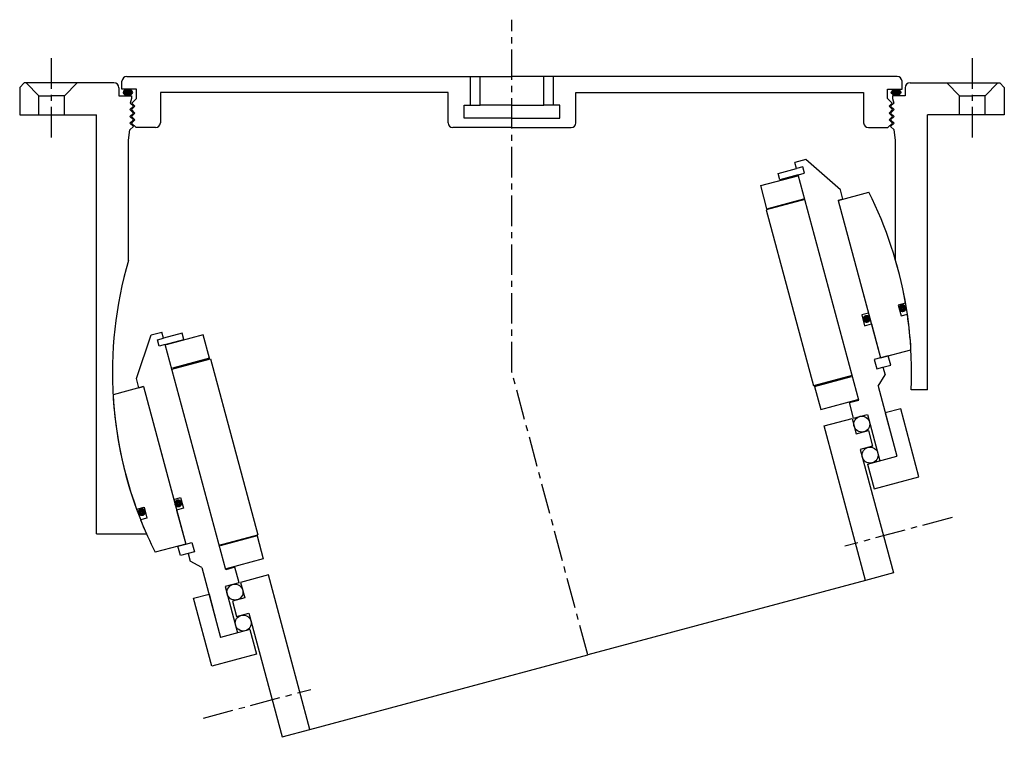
# Model space of a CAD drawing. Header units: millimetres. Extents: x -154 to 154, y -34 to 197.
import ezdxf

# ---------------------------------------------------------------- set-up
doc = ezdxf.new("R2010")
doc.units = ezdxf.units.MM
doc.header["$LTSCALE"] = 0.3
doc.header["$MEASUREMENT"] = 0
doc.linetypes.add('CENTER', pattern=[50.8, 31.75, -6.35, 6.35, -6.35])
doc.layers.get('0').update_dxf_attribs({"linetype": 'CONTINUOUS'})
doc.layers.add('Center', color=1, linetype='CENTER')

# ---------------------------------------------------------------- blocks, each defined once
blk = doc.blocks.new('4s180-bearing')
for p, q in [((-114, 28.5), (-106, 40.5)), ((-106, 40.5), (-102.5, 40.5)), ((-102.5, 38.5), (-102.5, 40.5)), ((102.5, 38.5), (102.5, 40.5)), ((106, 40.5), (102.5, 40.5)), ((114, 28.5), (106, 40.5)), ((-104.5, 38.5), (-102.5, 38.5)), ((-104.5, 36.5), (-104.5, 38.5)), ((-96.5, 38.5), (-102.5, 38.5)), ((-96.5, 36.5), (-96.5, 38.5)), ((96.5, 38.5), (102.5, 38.5)), ((96.5, 36.5), (96.5, 38.5)), ((104.5, 38.5), (102.5, 38.5)), ((104.5, 36.5), (104.5, 38.5)), ((-102.5, 36.5), (-104.5, 36.5)), ((-102.5, -36.5), (-102.5, 36.5)), ((-102.5, 36.5), (-96.5, 36.5)), ((-90.25, 36.25), (-102.25, 36.25)), ((-90.25, 28.75), (-90.25, 36.25)), ((90.25, 36.25), (102.25, 36.25)), ((90.25, 28.75), (90.25, 36.25)), ((102.5, 36.5), (96.5, 36.5)), ((102.5, -36.5), (102.5, 36.5)), ((102.5, 36.5), (104.5, 36.5)), ((-114, 25.5), (-114, 28.5)), ((-102.5, 28.5), (-90, 28.5)), ((-90.25, 28.75), (-102.25, 28.75)), ((-90, 28.5), (-90, -28.5)), ((102.5, 28.5), (90, 28.5)), ((90, 28.5), (90, -28.5)), ((90.25, 28.75), (102.25, 28.75)), ((114, 25.5), (114, 28.5)), ((-112.5, 25.5), (-122.37, 25.5)), ((-114, 25.5), (-112.5, 25.5)), ((-112.5, 25.5), (-112.5, -25.5)), ((-112.5, 25.5), (-112.5, -11)), ((112.5, 25.5), (112.5, -11)), ((112.5, 25.5), (112.5, -25.5)), ((114, 25.5), (112.5, 25.5)), ((112.5, 25.5), (122.37, 25.5)), ((-124.52, -11), (-122.1, -11)), ((-122.1, -11), (-122.1, -14.5)), ((-112.5, -11), (-110.3, -11)), ((-110.3, -11), (-110.3, -14.5)), ((110.3, -11), (110.3, -14.5)), ((112.5, -11), (110.3, -11)), ((122.1, -11), (122.1, -14.5)), ((124.52, -11), (122.1, -11)), ((-122.1, -14.5), (-124.16, -14.5)), ((-112.5, -14.5), (-112.5, -25.5)), ((-110.3, -14.5), (-112.5, -14.5)), ((110.3, -14.5), (112.5, -14.5)), ((112.5, -14.5), (112.5, -25.5)), ((122.1, -14.5), (124.16, -14.5)), ((-112.5, -25.5), (-122.37, -25.5)), ((-115, -25.5), (-112.5, -25.5)), ((-115, -28.5), (-115, -25.5)), ((-112.5, -25.5), (-110.5, -25.5)), ((-110.5, -25.5), (-110.5, -28.5)), ((112.5, -25.5), (110.5, -25.5)), ((110.5, -25.5), (110.5, -28.5)), ((115, -25.5), (112.5, -25.5)), ((112.5, -25.5), (122.37, -25.5)), ((115, -28.5), (115, -25.5)), ((-112.5, -28.5), (-115, -28.5)), ((-112.5, -28.5), (-112.5, -31)), ((-110.5, -28.5), (-112.5, -28.5)), ((-102.5, -28.5), (-90, -28.5)), ((-90.25, -28.75), (-102.25, -28.75)), ((-90.25, -28.75), (-90.25, -36.25)), ((102.5, -28.5), (90, -28.5)), ((90.25, -28.75), (90.25, -36.25)), ((90.25, -28.75), (102.25, -28.75)), ((110.5, -28.5), (112.5, -28.5)), ((112.5, -28.5), (115, -28.5)), ((112.5, -28.5), (112.5, -31)), ((-109.5, -33.83), (-112.5, -31)), ((-109.5, -33.83), (-109.5, -56.5)), ((109.5, -33.83), (112.5, -31)), ((109.5, -33.83), (109.5, -56.5)), ((-99.5, -36.5), (-102.5, -36.5)), ((-90.25, -36.25), (-102.25, -36.25)), ((-99.5, -41.5), (-99.5, -36.5)), ((90.25, -36.25), (102.25, -36.25)), ((99.5, -36.5), (102.5, -36.5)), ((99.5, -41.5), (99.5, -36.5)), ((-114.5, -64.5), (-114.5, -42.5)), ((-114.5, -42.5), (-109.5, -42.5)), ((-109.5, -42.5), (-109.5, -51.67)), ((-104, -41.5), (-104, -56.5)), ((-99.5, -41.5), (-104, -41.5)), ((-90, -41.5), (-99, -41.5)), ((-99, -41.5), (-99, -46.5)), ((-90, -91.5), (-90, -41.5)), ((90, -41.5), (99, -41.5)), ((90, -91.5), (90, -41.5)), ((99, -41.5), (99, -46.5)), ((99.5, -41.5), (104, -41.5)), ((104, -41.5), (104, -56.5)), ((114.5, -42.5), (109.5, -42.5)), ((109.5, -42.5), (109.5, -51.67)), ((114.5, -64.5), (114.5, -42.5)), ((-99, -46.5), (-103, -46.5)), ((-103, -46.5), (-103, -51.5)), ((99, -46.5), (103, -46.5)), ((103, -46.5), (103, -51.5)), ((-103, -51.5), (-99, -51.5)), ((-99, -51.5), (-99, -91.5)), ((99, -51.5), (99, -91.5)), ((103, -51.5), (99, -51.5)), ((-100, -56.5), (-109.5, -56.5)), ((-100, -56.5), (-100, -64.5)), ((100, -56.5), (100, -64.5)), ((100, -56.5), (109.5, -56.5)), ((-100, -64.5), (-114.5, -64.5)), ((100, -64.5), (114.5, -64.5)), ((-99, -91.5), (-90, -91.5)), ((-90, -91.5), (0, -91.5)), ((90, -91.5), (0, -91.5)), ((99, -91.5), (90, -91.5))]:
    blk.add_line(p, q)
at = {"const_width": 1.2}
for points in [[(-123.83, -12.27, 1), (-122.53, -12.27, 1)], [(-112.13, -12.6, 1), (-110.83, -12.6, 1)], [(112.13, -12.6, -1), (110.83, -12.6, -1)], [(123.83, -12.27, -1), (122.53, -12.27, -1)]]:
    blk.add_lwpolyline(points, format="xyb", close=True, dxfattribs=at)
for centre in [(-101.5, -44), (101.5, -44), (-101.5, -54), (101.5, -54)]:
    blk.add_circle(centre, 2.5)
for start, end in [(168.229, 185.0486), (354.9514, 11.771), (186.6613, 191.771), (348.229, 353.3387)]:
    blk.add_arc((0, 0), 125, start, end)
at = {"layer": 'Center'}
for p, q in [((0, -91.5), (0, 0)), ((-121.21, -79.5), (-86.47, -79.5)), ((121.21, -79.5), (86.47, -79.5))]:
    blk.add_line(p, q, dxfattribs=at)
blk = doc.blocks.new('4S180Z-20-outerhouse')
h = blk.add_hatch(color=256)
edge = h.paths.add_edge_path()
edge.add_ellipse((-120.16, 87.54), major_axis=(1.5, 0), ratio=0.647319, start_angle=-259.6975, end_angle=79.6975)
edge.add_line((-119.89, 88.5), (-120.43, 88.5))
h = blk.add_hatch(color=256)
edge = h.paths.add_edge_path()
edge.add_ellipse((120.16, 87.54), major_axis=(-1.5, 0), ratio=0.647319, start_angle=280.3025, end_angle=619.6975, ccw=False)
edge.add_line((119.89, 88.5), (120.43, 88.5))
for p, q in [((-120.5, 92.5), (0, 92.5)), ((-13, 83.5), (-13, 92.5)), ((-10, 83.5), (-10, 92.5)), ((120.5, 92.5), (0, 92.5)), ((10, 83.5), (10, 92.5)), ((13, 83.5), (13, 92.5)), ((-152.6, 90.5), (-154, 89.1)), ((-124.5, 90.5), (-152.6, 90.5)), ((-152, 90.5), (-148, 86.5)), ((-136, 90.5), (-140, 86.5)), ((-122, 88.5), (-122, 91)), ((122, 88.5), (122, 91)), ((124.5, 90.5), (152.6, 90.5)), ((136, 90.5), (140, 86.5)), ((152, 90.5), (148, 86.5)), ((152.6, 90.5), (154, 89.1)), ((-154, 89.1), (-154, 80.5)), ((-148, 86.5), (-144, 86.5)), ((-148, 80.5), (-148, 86.5)), ((-140, 86.5), (-144, 86.5)), ((-140, 80.5), (-140, 86.5)), ((-123, 89), (-123, 86.5)), ((-123, 86.5), (-119, 86.5)), ((-117.5, 88.5), (-122, 88.5)), ((-119, 86.5), (-119, 85.6)), ((-117.5, 85.6), (-117.5, 88.5)), ((-20, 87.5), (-110, 87.5)), ((-110, 87.5), (-110, 78)), ((-20, 78), (-20, 87.5)), ((20, 87.5), (110, 87.5)), ((20, 78), (20, 87.5)), ((110, 87.5), (110, 78)), ((117.5, 85.6), (117.5, 88.5)), ((117.5, 88.5), (122, 88.5)), ((123, 86.5), (119, 86.5)), ((119, 86.5), (119, 85.6)), ((123, 89), (123, 86.5)), ((140, 86.5), (144, 86.5)), ((140, 80.5), (140, 86.5)), ((148, 86.5), (144, 86.5)), ((148, 80.5), (148, 86.5)), ((154, 89.1), (154, 80.5)), ((-119.5, 82.14), (-118.44, 83.2)), ((-119, 85.6), (-119.42, 84.18)), ((-118.44, 83.2), (-119.42, 84.18)), ((-119, 82.14), (-117.94, 83.2)), ((-117.5, 85.6), (-118.92, 84.18)), ((-117.94, 83.2), (-118.92, 84.18)), ((-15, 83.5), (-10, 83.5)), ((-15, 79.5), (-15, 83.5)), ((0, 83.5), (-10, 83.5)), ((0, 83.5), (10, 83.5)), ((15, 83.5), (10, 83.5)), ((15, 79.5), (15, 83.5)), ((117.5, 85.6), (118.92, 84.18)), ((117.94, 83.2), (118.92, 84.18)), ((119, 82.14), (117.94, 83.2)), ((118.44, 83.2), (119.42, 84.18)), ((119.5, 82.14), (118.44, 83.2)), ((119, 85.6), (119.42, 84.18)), ((-154, 80.5), (-130, 80.5)), ((-130, -50.5), (-130, 80.5)), ((-118.44, 81.08), (-119.5, 82.14)), ((-119.5, 80.02), (-118.44, 81.08)), ((-117.94, 81.08), (-119, 82.14)), ((-119, 80.02), (-117.94, 81.08)), ((117.94, 81.08), (119, 82.14)), ((119, 80.02), (117.94, 81.08)), ((118.44, 81.08), (119.5, 82.14)), ((119.5, 80.02), (118.44, 81.08)), ((130, -5.5), (130, 80.5)), ((154, 80.5), (130, 80.5)), ((-118.44, 78.96), (-119.5, 80.02)), ((-119.5, 77.9), (-118.44, 78.96)), ((-118.44, 76.84), (-119.5, 77.9)), ((-117.94, 78.96), (-119, 80.02)), ((-119, 77.9), (-117.94, 78.96)), ((-117.6, 76.5), (-119, 77.9)), ((0, 79.5), (-15, 79.5)), ((0, 79.5), (15, 79.5)), ((117.6, 76.5), (119, 77.9)), ((117.94, 78.96), (119, 80.02)), ((119, 77.9), (117.94, 78.96)), ((118.44, 78.96), (119.5, 80.02)), ((119.5, 77.9), (118.44, 78.96)), ((118.44, 76.84), (119.5, 77.9)), ((-120, 72.59), (-119.5, 75.78)), ((-119.5, 75.78), (-118.44, 76.84)), ((-111.5, 76.5), (-117.6, 76.5)), ((0, 76.5), (-18.5, 76.5)), ((0, 76.5), (18.5, 76.5)), ((111.5, 76.5), (117.6, 76.5)), ((119.5, 75.78), (118.44, 76.84)), ((120, 72.59), (119.5, 75.78)), ((-120, 35), (-120, 72.59)), ((120, 35), (120, 72.59)), ((130, -5.5), (124.88, -5.5)), ((-130, -50.5), (-114.34, -50.5))]:
    blk.add_line(p, q)
for centre, radius, start, end in [((-120.5, 91), 1.5, 90, 180), ((120.5, 91), 1.5, 0, 90), ((-124.5, 89), 1.5, 0, 90), ((124.5, 89), 1.5, 90, 180), ((-111.5, 78), 1.5, 270, 0), ((-18.5, 78), 1.5, 180, 270), ((18.5, 78), 1.5, 270, 0), ((111.5, 78), 1.5, 180, 270), ((0, 0), 125, 163.7398, 203.8285), ((0, 0), 125, 357.4782, 16.2602)]:
    blk.add_arc(centre, radius, start, end)
at = {"extrusion": (0, 0, -1)}
blk.add_ellipse((-120.16, 87.54), major_axis=(1.5, 0), ratio=0.647319, dxfattribs=at)
blk.add_ellipse((120.16, 87.54), major_axis=(-1.5, 0), ratio=0.647319)
at = {"layer": 'Center'}
for p, q in [((0, 0), (0, 110.26)), ((-144, 73.44), (-144, 100.08)), ((144, 73.44), (144, 100.08))]:
    blk.add_line(p, q, dxfattribs=at)

msp = doc.modelspace()

# ---------------------------------------------------------------- block references
msp.add_blockref('4S180Z-20-outerhouse', (0, 86.5))
at = {"rotation": 15.00000000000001}
msp.add_blockref('4s180-bearing', (0, 86.5), dxfattribs=at)

doc.saveas('drawing.dxf')
